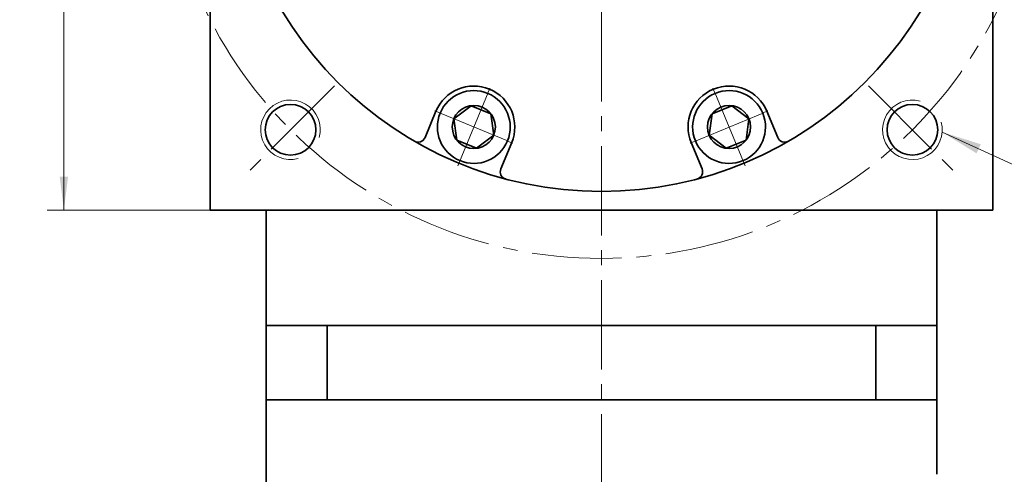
# Model space of a CAD drawing. Header units: millimetres. Extents: x 3821 to 4581, y -174 to 374.
# Tile 5 of 8: x 4209 to 4341, y 145 to 206. Entities that reach past the tile are written whole.
import ezdxf

# ---------------------------------------------------------------- set-up
doc = ezdxf.new("R2010")
doc.units = ezdxf.units.MM
doc.set_wipeout_variables(frame=1)
doc.linetypes.add('点画线', pattern=[18, 12, -2, 2, -2])
doc.layers.get('0').update_dxf_attribs({"lineweight": 35})
for name, color, linetype, lineweight in [('EB0', 7, 'Continuous', 35), ('中心线层', 1, '点画线', 18), ('尺寸线层', 3, 'Continuous', 18), ('粗实线层', 7, 'Continuous', 35)]:
    doc.layers.add(name, color=color, linetype=linetype, lineweight=lineweight)
doc.styles.add('标准', font='txt', dxfattribs={"width": 0.667})
doc.dimstyles.new('a4-1-1', dxfattribs={"dimtxt": 3, "dimasz": 3, "dimexe": 1.5, "dimexo": 0, "dimgap": 0.5, "dimtad": 1, "dimdec": 3, "dimdsep": 46, "dimtxsty": '标准', "dimblk": '_CAXARROW', "dimcen": 0, "dimdle": 6, "dimazin": 2, "dimtfac": 0.707107, "dimtdec": 3, "dimtix": 1, "dimtmove": 2, "dimatfit": 3, "dimfxl": 0, "dimfrac": 2, "dimtolj": 1, "dimarcsym": 0})
doc.dimstyles.new('a4-1-1.5', dxfattribs={"dimtxt": 4.5, "dimasz": 4.5, "dimexe": 2.25, "dimexo": 0, "dimgap": 0.75, "dimtad": 1, "dimdec": 3, "dimdsep": 46, "dimtxsty": '标准', "dimblk": '_CAXARROW', "dimcen": 0, "dimdle": 9, "dimazin": 2, "dimtfac": 0.707107, "dimtdec": 3, "dimtix": 1, "dimtmove": 2, "dimatfit": 3, "dimfxl": 0, "dimfrac": 2, "dimtolj": 1, "dimarcsym": 0})

# ---------------------------------------------------------------- blocks, each defined once
blk = doc.blocks.new('*X20')
at = {"layer": '尺寸线层', "linetype": 'Continuous'}
for points in [[(4214.82, 285.41), (4215.39, 280.91), (4214.26, 280.91)], [(4214.82, 180.41), (4215.39, 184.91), (4214.26, 184.91)]]:
    blk.add_hatch(color=0, dxfattribs=at).paths.add_polyline_path(points, flags=0)
at = {"layer": '尺寸线层', "color": 0, "linetype": 'Continuous'}
for p, q in [((4234.45, 285.41), (4212.57, 285.41)), ((4214.82, 285.41), (4214.82, 180.41)), ((4234.45, 180.41), (4212.57, 180.41))]:
    blk.add_line(p, q, dxfattribs=at)
at = {"layer": '尺寸线层', "color": 0, "insert": (4211.85, 232.91), "char_height": 4.5, "width": 11.6685, "attachment_point": 5, "rotation": 90, "line_spacing_factor": 1.15057, "style": '标准'}
blk.add_mtext('\\T1.1;105', dxfattribs=at)
blk = doc.blocks.new('_CAXARROW')
blk.add_hatch(color=0).paths.add_polyline_path([(0, 0), (-1, 0.125), (-1, -0.125)], flags=0)
blk = doc.blocks.new('*X21')
at = {"layer": '中心线层', "linetype": '点画线', "lineweight": 18}
for p, q in [((0, -5.64), (0, 5.64)), ((-5.64, 0), (5.64, 0))]:
    blk.add_line(p, q, dxfattribs=at)
at = {"layer": '粗实线层'}
for p, q in [((-2.89, 0), (-1.44, 2.5)), ((-1.44, 2.5), (1.44, 2.5)), ((2.89, 0), (1.44, 2.5)), ((2.89, 0), (1.44, 2.5)), ((-2.89, 0), (-1.44, -2.5)), ((2.89, 0), (1.44, -2.5)), ((-1.44, -2.5), (1.44, -2.5))]:
    blk.add_line(p, q, dxfattribs=at)
blk.add_circle((0, 0), 2.89, dxfattribs=at)
for start, end in [(0, 180), (180, 360)]:
    blk.add_arc((0, 0), 4.89, start, end, dxfattribs=at)
blk = doc.blocks.new('*X22')
at = {"layer": '尺寸线层', "linetype": 'Continuous'}
blk.add_hatch(color=0, dxfattribs=at).paths.add_polyline_path([(-11.71, 4.98), (-6.52, 3.35), (-7.08, 2.12)], flags=0)
at = {"layer": '尺寸线层', "color": 0, "linetype": 'Continuous'}
blk.add_line((-11.71, 4.98), (-0.81, 0), dxfattribs=at)
at = {"layer": '尺寸线层', "color": 0}
for p, q in [((-0.81, 0), (0, 0)), ((0, 0), (20.82, 0)), ((0, 0), (0, 0))]:
    blk.add_line(p, q, dxfattribs=at)
at = {"layer": '尺寸线层', "color": 0, "insert": (2.7, 1.08), "char_height": 5.4, "width": 36.2438, "attachment_point": 7, "line_spacing_factor": 1.15057, "style": '标准'}
blk.add_mtext('\\T1.1;4-M8x16', dxfattribs=at)
blk = doc.blocks.new('*X47')
at = {"layer": '尺寸线层', "linetype": 'Continuous'}
for points in [[(4407.9, 285.41), (4407.52, 282.41), (4408.27, 282.41)], [(4407.9, 38.41), (4407.52, 41.41), (4408.27, 41.41)]]:
    blk.add_hatch(color=0, dxfattribs=at).paths.add_polyline_path(points, flags=0)
at = {"layer": '尺寸线层', "color": 0, "linetype": 'Continuous'}
for p, q in [((4339.45, 285.41), (4409.4, 285.41)), ((4407.9, 38.41), (4407.9, 285.41)), ((4331.95, 38.41), (4409.4, 38.41))]:
    blk.add_line(p, q, dxfattribs=at)
at = {"layer": '尺寸线层', "color": 0, "insert": (4404.92, 161.91), "char_height": 5, "width": 13.2174, "attachment_point": 5, "rotation": 90, "line_spacing_factor": 1.15057, "style": '标准'}
blk.add_mtext('\\T1.1;247', dxfattribs=at)
blk = doc.blocks.new('*X48')
at = {"layer": '尺寸线层', "linetype": 'Continuous'}
for points in [[(4369.85, 232.91), (4370.22, 229.91), (4369.47, 229.91)], [(4369.85, 38.41), (4370.22, 41.41), (4369.47, 41.41)]]:
    blk.add_hatch(color=0, dxfattribs=at).paths.add_polyline_path(points, flags=0)
at = {"layer": '尺寸线层', "color": 0, "linetype": 'Continuous'}
for p, q in [((4348.95, 232.91), (4371.35, 232.91)), ((4369.85, 232.91), (4369.85, 38.41)), ((4331.95, 38.41), (4371.35, 38.41))]:
    blk.add_line(p, q, dxfattribs=at)
at = {"layer": '尺寸线层', "color": 0, "insert": (4366.88, 135.66), "char_height": 5, "width": 23.1179, "attachment_point": 5, "rotation": 90, "line_spacing_factor": 1.15057, "style": '标准'}
blk.add_mtext('\\T1.1;194.5', dxfattribs=at)

msp = doc.modelspace()

# ---------------------------------------------------------------- linework, layer by layer
at = {"color": 7, "linetype": 'Continuous', "lineweight": 0}
for centre, start, end in [((4245.2315, 191.1908), 345, 285), ((4245.2315, 191.1908), 345, 285), ((4328.6701, 191.1908), 75, 15), ((4328.6701, 191.1908), 75, 15)]:
    msp.add_arc(centre, 4, start, end, dxfattribs=at)
at = {"layer": 'EB0'}
for p, q in [((4241.9508, 164.9101), (4241.9508, 120.4101)), ((4331.9508, 164.9101), (4241.9508, 164.9101)), ((4326.9508, 164.9101), (4331.9508, 164.9101)), ((4331.9508, 164.9101), (4331.9508, 144.9101)), ((4331.9508, 154.9101), (4241.9508, 154.9101))]:
    msp.add_line(p, q, dxfattribs=at)
at = {"layer": '中心线层'}
for p, q in [((4286.9508, 33.0031), (4286.9508, 293.6722)), ((4251.128, 197.0873), (4239.2323, 185.1916)), ((4322.7736, 197.0873), (4334.6693, 185.1916))]:
    msp.add_line(p, q, dxfattribs=at)
at = {"layer": '粗实线层'}
for p, q in [((4234.4508, 285.4101), (4234.4508, 180.4101)), ((4339.4508, 285.4101), (4339.4508, 180.4101)), ((4309.1572, 193.6713), (4310.6179, 190.1448)), ((4274.907, 189.4617), (4273.4463, 185.9353)), ((4339.4508, 180.4101), (4234.4508, 180.4101)), ((4241.9508, 164.9101), (4241.9508, 180.4101)), ((4331.9508, 164.9101), (4331.9508, 180.4101)), ((4250.1384, 164.9101), (4250.1384, 154.9101)), ((4323.7632, 164.9101), (4323.7632, 154.9101))]:
    msp.add_line(p, q, dxfattribs=at)
for centre, radius in [((4286.9508, 232.9101), 50), ((4245.2315, 191.1908), 3.4), ((4328.6701, 191.1908), 3.4)]:
    msp.add_circle(centre, radius, dxfattribs=at)
for centre, radius, start, end in [((4269.8257, 191.5665), 5.5, 337.5, 157.5), ((4304.0759, 191.5665), 5.5, 22.5, 202.5), ((4262.3598, 190.5275), 1, 239.877013, 337.500025), ((4311.5418, 190.5275), 1, 202.499975, 300.122987), ((4274.3702, 185.5526), 1, 157.499975, 255.122987), ((4299.5313, 185.5526), 1, 284.877013, 22.500025)]:
    msp.add_arc(centre, radius, start, end, dxfattribs=at)

# ---------------------------------------------------------------- block references
at = {"layer": '尺寸线层'}
msp.add_blockref('*X22', (4344.3655, 185.901), dxfattribs=at)

# ---------------------------------------------------------------- dimensions: what is measured, and where the dimension line sits
for base, p1, p2, angle, dimstyle, override, picture, middle in [((4214.8227, 180.4101), (4234.4508, 285.4101), (4234.4508, 180.4101), 270, 'a4-1-1.5', {"dimsah": 1, "dimtfill": 1, "dimtzin": 8}, '*X20', (4211.847, 232.9101)), ((4407.8956, 285.4101), (4331.9508, 38.4097), (4339.4508, 285.4101), 90, 'a4-1-1', {"dimtxt": 5, "dimsah": 1, "dimtfill": 1, "dimtzin": 8}, '*X47', (4404.9226, 161.9099)), ((4369.8488, 38.4097), (4348.9508, 232.9101), (4331.9508, 38.4097), 90, 'a4-1-1', {"dimtxt": 5, "dimsah": 1, "dimtfill": 1, "dimtzin": 8}, '*X48', (4366.8758, 135.6599))]:
    dim = msp.add_linear_dim(base=base, p1=p1, p2=p2, angle=angle, dimstyle=dimstyle, override=override, dxfattribs=at)
    dim.commit()
    dim.dimension.update_dxf_attribs({"geometry": picture, "text_midpoint": middle})

# ---------------------------------------------------------------- next in the draw order: wipeouts: each hides what was drawn before it
for points in [[(4265.3079, 193.4378), (4265.2975, 193.4124), (4265.2872, 193.3869), (4265.277, 193.3614), (4265.267, 193.3358), (4265.2571, 193.3102), (4265.2474, 193.2845), (4265.2378, 193.2587), (4265.2284, 193.2329), (4265.2191, 193.2071), (4265.21, 193.1812), (4265.201, 193.1552), (4265.1921, 193.1292), (4265.1834, 193.1031), (4265.1748, 193.077), (4265.1664, 193.0509), (4265.1582, 193.0247), (4265.15, 192.9984), (4265.1421, 192.9721), (4265.1342, 192.9458), (4265.1266, 192.9194), (4265.119, 192.893), (4265.1117, 192.8665), (4265.1044, 192.84), (4265.0973, 192.8134), (4265.0904, 192.7868), (4265.0836, 192.7602), (4265.077, 192.7336), (4265.0705, 192.7069), (4265.0642, 192.6801), (4265.058, 192.6533), (4265.058, 192.6533), (4265.0124, 192.4294), (4264.9774, 192.2036), (4264.9529, 191.9763), (4264.9391, 191.7482), (4264.9359, 191.5197), (4264.9434, 191.2913), (4264.9616, 191.0634), (4264.9905, 190.8367), (4265.0298, 190.6116), (4265.0797, 190.3886), (4265.1399, 190.1681), (4265.2104, 189.9507), (4265.2909, 189.7368), (4265.3813, 189.5269), (4265.4815, 189.3215), (4265.5911, 189.121), (4265.71, 188.9258), (4265.8379, 188.7364), (4265.9745, 188.5531), (4266.1195, 188.3765), (4266.2726, 188.2068), (4266.4335, 188.0445), (4266.6017, 187.8898), (4266.777, 187.7432), (4266.959, 187.6049), (4267.1472, 187.4753), (4267.3413, 187.3546), (4267.5408, 187.2431), (4267.7453, 187.1411), (4267.9544, 187.0487), (4267.9544, 187.0487), (4268.1675, 186.9662), (4268.3843, 186.8938), (4268.6042, 186.8315), (4268.8267, 186.7796), (4269.0515, 186.7382), (4269.2779, 186.7073), (4269.5056, 186.687), (4269.7339, 186.6774), (4269.9624, 186.6784), (4270.1907, 186.6901), (4270.4181, 186.7125), (4270.6443, 186.7455), (4270.8686, 186.789), (4271.0907, 186.843), (4271.31, 186.9072), (4271.5261, 186.9817), (4271.7385, 187.0661), (4271.9467, 187.1604), (4272.1502, 187.2643), (4272.3487, 187.3776), (4272.5417, 187.5001), (4272.7287, 187.6314), (4272.9094, 187.7714), (4273.0833, 187.9196), (4273.2502, 188.0758), (4273.4095, 188.2396), (4273.5611, 188.4107), (4273.7044, 188.5887), (4273.8393, 188.7732), (4273.9655, 188.9638), (4273.9655, 188.9638), (4273.98, 188.9871), (4273.9945, 189.0104), (4274.0088, 189.0339), (4274.0229, 189.0574), (4274.037, 189.0811), (4274.0509, 189.1048), (4274.0646, 189.1286), (4274.0783, 189.1524), (4274.0918, 189.1763), (4274.1051, 189.2003), (4274.1183, 189.2244), (4274.1314, 189.2486), (4274.1444, 189.2728), (4274.1572, 189.2971), (4274.1699, 189.3215), (4274.1824, 189.3459), (4274.1948, 189.3705), (4274.2071, 189.395), (4274.2192, 189.4197), (4274.2312, 189.4444), (4274.2431, 189.4692), (4274.2548, 189.4941), (4274.2664, 189.519), (4274.2778, 189.544), (4274.2891, 189.569), (4274.3003, 189.5941), (4274.3113, 189.6193), (4274.3222, 189.6445), (4274.3329, 189.6698), (4274.3435, 189.6952), (4274.3435, 189.6952), (4274.4352, 189.9342), (4274.5143, 190.1777), (4274.5806, 190.425), (4274.6338, 190.6754), (4274.6739, 190.9282), (4274.7006, 191.1828), (4274.714, 191.4385), (4274.714, 191.6945), (4274.7006, 191.9502), (4274.6739, 192.2048), (4274.6338, 192.4576), (4274.5806, 192.708), (4274.5143, 192.9553), (4274.4352, 193.1988), (4274.3435, 193.4378), (4274.2393, 193.6717), (4274.1231, 193.8998), (4273.9951, 194.1215), (4273.8557, 194.3362), (4273.7052, 194.5433), (4273.5441, 194.7423), (4273.3728, 194.9326), (4273.1917, 195.1136), (4273.0015, 195.2849), (4272.8025, 195.446), (4272.5954, 195.5965), (4272.3807, 195.7359), (4272.159, 195.8639), (4271.9309, 195.9801), (4271.697, 196.0843), (4271.697, 196.0843), (4271.458, 196.176), (4271.2145, 196.2551), (4270.9672, 196.3214), (4270.7168, 196.3746), (4270.464, 196.4147), (4270.2094, 196.4414), (4269.9537, 196.4548), (4269.6977, 196.4548), (4269.442, 196.4414), (4269.1874, 196.4147), (4268.9346, 196.3746), (4268.6841, 196.3214), (4268.4369, 196.2551), (4268.1934, 196.176), (4267.9544, 196.0843), (4267.7205, 195.9801), (4267.4924, 195.8639), (4267.2707, 195.7359), (4267.056, 195.5965), (4266.8489, 195.446), (4266.6499, 195.2849), (4266.4596, 195.1136), (4266.2786, 194.9326), (4266.1073, 194.7423), (4265.9462, 194.5433), (4265.7957, 194.3362), (4265.6563, 194.1215), (4265.5283, 193.8998), (4265.4121, 193.6717)], [(4299.5581, 189.6952), (4299.5687, 189.6698), (4299.5794, 189.6445), (4299.5903, 189.6193), (4299.6013, 189.5941), (4299.6124, 189.569), (4299.6237, 189.544), (4299.6352, 189.519), (4299.6467, 189.4941), (4299.6585, 189.4692), (4299.6703, 189.4444), (4299.6823, 189.4197), (4299.6944, 189.395), (4299.7067, 189.3705), (4299.7191, 189.3459), (4299.7317, 189.3215), (4299.7443, 189.2971), (4299.7572, 189.2728), (4299.7701, 189.2486), (4299.7832, 189.2244), (4299.7964, 189.2003), (4299.8098, 189.1763), (4299.8233, 189.1524), (4299.8369, 189.1286), (4299.8507, 189.1048), (4299.8646, 189.0811), (4299.8786, 189.0574), (4299.8928, 189.0339), (4299.9071, 189.0104), (4299.9215, 188.9871), (4299.9361, 188.9638), (4299.9361, 188.9638), (4300.0622, 188.7732), (4300.1971, 188.5887), (4300.3405, 188.4107), (4300.492, 188.2396), (4300.6514, 188.0758), (4300.8182, 187.9196), (4300.9922, 187.7714), (4301.1729, 187.6314), (4301.3599, 187.5001), (4301.5529, 187.3776), (4301.7513, 187.2643), (4301.9549, 187.1604), (4302.1631, 187.0661), (4302.3754, 186.9817), (4302.5915, 186.9072), (4302.8108, 186.843), (4303.0329, 186.789), (4303.2573, 186.7455), (4303.4834, 186.7125), (4303.7109, 186.6901), (4303.9391, 186.6784), (4304.1676, 186.6774), (4304.396, 186.687), (4304.6236, 186.7073), (4304.8501, 186.7382), (4305.0748, 186.7796), (4305.2974, 186.8315), (4305.5173, 186.8938), (4305.7341, 186.9662), (4305.9472, 187.0487), (4305.9472, 187.0487), (4306.1562, 187.1411), (4306.3607, 187.2431), (4306.5602, 187.3546), (4306.7543, 187.4753), (4306.9426, 187.6049), (4307.1245, 187.7432), (4307.2998, 187.8898), (4307.4681, 188.0445), (4307.629, 188.2068), (4307.7821, 188.3765), (4307.9271, 188.5531), (4308.0637, 188.7364), (4308.1915, 188.9258), (4308.3104, 189.121), (4308.4201, 189.3215), (4308.5202, 189.5269), (4308.6107, 189.7368), (4308.6912, 189.9507), (4308.7616, 190.1681), (4308.8219, 190.3886), (4308.8717, 190.6116), (4308.9111, 190.8367), (4308.9399, 191.0634), (4308.9581, 191.2913), (4308.9656, 191.5197), (4308.9625, 191.7482), (4308.9487, 191.9763), (4308.9242, 192.2036), (4308.8891, 192.4294), (4308.8436, 192.6533), (4308.8436, 192.6533), (4308.8374, 192.6801), (4308.831, 192.7069), (4308.8246, 192.7336), (4308.8179, 192.7602), (4308.8111, 192.7868), (4308.8042, 192.8134), (4308.7971, 192.84), (4308.7899, 192.8665), (4308.7825, 192.893), (4308.775, 192.9194), (4308.7673, 192.9458), (4308.7595, 192.9721), (4308.7515, 192.9984), (4308.7434, 193.0247), (4308.7351, 193.0509), (4308.7267, 193.077), (4308.7182, 193.1031), (4308.7094, 193.1292), (4308.7006, 193.1552), (4308.6916, 193.1812), (4308.6825, 193.2071), (4308.6732, 193.2329), (4308.6637, 193.2587), (4308.6541, 193.2845), (4308.6444, 193.3102), (4308.6345, 193.3358), (4308.6245, 193.3614), (4308.6144, 193.3869), (4308.6041, 193.4124), (4308.5936, 193.4378), (4308.5936, 193.4378), (4308.4895, 193.6717), (4308.3733, 193.8998), (4308.2453, 194.1215), (4308.1058, 194.3362), (4307.9554, 194.5433), (4307.7942, 194.7423), (4307.6229, 194.9326), (4307.4419, 195.1136), (4307.2517, 195.2849), (4307.0527, 195.446), (4306.8456, 195.5965), (4306.6309, 195.7359), (4306.4092, 195.8639), (4306.1811, 195.9801), (4305.9472, 196.0843), (4305.7082, 196.176), (4305.4647, 196.2551), (4305.2174, 196.3214), (4304.967, 196.3746), (4304.7141, 196.4147), (4304.4595, 196.4414), (4304.2039, 196.4548), (4303.9479, 196.4548), (4303.6922, 196.4414), (4303.4376, 196.4147), (4303.1847, 196.3746), (4302.9343, 196.3214), (4302.687, 196.2551), (4302.4435, 196.176), (4302.2045, 196.0843), (4302.2045, 196.0843), (4301.9707, 195.9801), (4301.7426, 195.8639), (4301.5208, 195.7359), (4301.3061, 195.5965), (4301.099, 195.446), (4300.9001, 195.2849), (4300.7098, 195.1136), (4300.5288, 194.9326), (4300.3575, 194.7423), (4300.1964, 194.5433), (4300.0459, 194.3362), (4299.9065, 194.1215), (4299.7784, 193.8998), (4299.6622, 193.6717), (4299.5581, 193.4378), (4299.4663, 193.1988), (4299.3872, 192.9553), (4299.321, 192.708), (4299.2677, 192.4576), (4299.2277, 192.2048), (4299.2009, 191.9502), (4299.1875, 191.6945), (4299.1875, 191.4385), (4299.2009, 191.1828), (4299.2277, 190.9282), (4299.2677, 190.6754), (4299.321, 190.425), (4299.3872, 190.1777), (4299.4663, 189.9342)]]:
    msp.add_wipeout(points).dxf.layer = '粗实线层'

# ---------------------------------------------------------------- next in the draw order: linework, layer by layer
at = {"layer": '中心线层'}
msp.add_circle((4286.9508, 232.9101), 59, dxfattribs=at)
at = {"layer": '粗实线层'}
for p, q in [((4264.7444, 193.6713), (4263.2837, 190.1448)), ((4298.9945, 189.4617), (4300.4552, 185.9353))]:
    msp.add_line(p, q, dxfattribs=at)

# ---------------------------------------------------------------- next in the draw order: block references
for p, rotation in [((4269.8257, 191.5665), 157.5000000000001), ((4304.0759, 191.5665), 202.5)]:
    msp.add_blockref('*X21', p, dxfattribs=dict(at, rotation=rotation))

doc.saveas('drawing.dxf')
